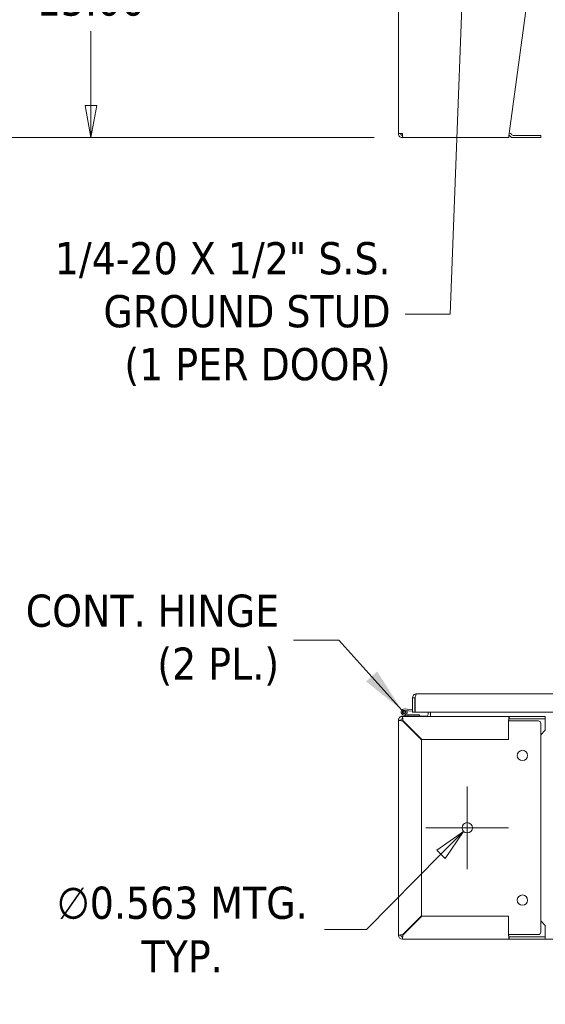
# Model space of a CAD drawing. Header units: inches. Extents: x 15 to 411, y 12 to 253.
# Tile 2 of 88: x 82 to 111, y 65 to 118. Entities that reach past the tile are written whole.
import ezdxf

# ---------------------------------------------------------------- set-up
doc = ezdxf.new("R2010")
doc.units = ezdxf.units.IN
doc.header["$LTSCALE"] = 25
doc.header["$MEASUREMENT"] = 0
doc.layers.get('0').update_dxf_attribs({"lineweight": 0})
for name, color, linetype, lineweight in [('Dimension (ANSI)', 7, 'Continuous', 5), ('Symbol (ANSI)', 7, 'Continuous', 5), ('Visible (ANSI)', 7, 'Continuous', 5)]:
    doc.layers.add(name, color=color, linetype=linetype, lineweight=lineweight)
doc.styles.add('ROMANS', font='tahoma.ttf')
doc.dimstyles.new('Default (ANSI)', dxfattribs={"dimscale": 25, "dimtxt": 0.07, "dimasz": 0.07, "dimexe": 0.125, "dimexo": 0.0625, "dimgap": 0.031496, "dimtad": 0, "dimtih": 1, "dimtoh": 1, "dimrnd": 1e-08, "dimzin": 0, "dimdsep": 46, "dimtxsty": 'ROMANS', "dimblk": 'Filled-1', "dimcen": 0.09, "dimdle": 0.393701, "dimclrd": 256, "dimclre": 256, "dimclrt": 256, "dimadec": 0, "dimazin": 0, "dimtfac": 0.928571, "dimtofl": 0, "dimtmove": 0, "dimatfit": 3, "dimfxl": 0, "dimtolj": 1, "dimtzin": 0, "dimlwd": -1, "dimlwe": -1, "dimarcsym": 0})
doc.dimstyles.new('Default (ANSI)$7', dxfattribs={"dimscale": 25, "dimtxt": 0.07, "dimasz": 0.098425, "dimexe": 0.125, "dimexo": 0.0625, "dimgap": 0.031496, "dimtad": 0, "dimtih": 1, "dimtoh": 1, "dimrnd": 1e-08, "dimzin": 0, "dimdsep": 46, "dimtxsty": 'ROMANS', "dimblk": 'Filled-1', "dimcen": 0.09, "dimdle": 0.393701, "dimclrd": 256, "dimclre": 256, "dimclrt": 256, "dimadec": 0, "dimazin": 0, "dimtfac": 0.928571, "dimtofl": 0, "dimtmove": 0, "dimatfit": 3, "dimfxl": 0, "dimtolj": 1, "dimtzin": 0, "dimlwd": -1, "dimlwe": -1, "dimarcsym": 0})

# ---------------------------------------------------------------- blocks, each defined once
blk = doc.blocks.new('Filled-1')
at = {"color": 0}
for p, q in [((0, 0), (-1, 0.179)), ((-1, 0.179), (-1, -0.179)), ((-1, 0), (0, 0)), ((-1, -0.179), (0, 0))]:
    blk.add_line(p, q, dxfattribs=at)
at = {"color": 0, "flags": 128}
blk.add_lwpolyline([(-1, -0.179), (0, 0)], dxfattribs=at)
at = {"color": 0}
blk.add_solid([(-1, -0.179), (0, 0), (-1, 0.179), (-1, -0.179)], dxfattribs=at)
blk = doc.blocks.new('*D5')
at = {"layer": 'Defpoints', "color": 0}
for p in [(77.534, 199.077), (103.094, 199.077), (103.201, 111.952)]:
    blk.add_point(p, dxfattribs=at)
at = {"layer": 'Dimension (ANSI)'}
for p, q in [((101.531, 199.077), (74.409, 199.077)), ((77.534, 197.327), (77.534, 148.969)), ((77.534, 113.702), (77.534, 139.63)), ((101.638, 111.952), (74.409, 111.952))]:
    blk.add_line(p, q, dxfattribs=at)
at = {"layer": 'Dimension (ANSI)', "xscale": 1.75000000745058, "yscale": 1.75000000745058, "zscale": 1.75000000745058}
for p, rotation in [((77.534, 199.077), 90), ((77.534, 111.952), 270)]:
    blk.add_blockref('Filled-1', p, dxfattribs=dict(at, rotation=rotation))
at = {"layer": 'Dimension (ANSI)', "insert": (77.534, 144.299), "char_height": 1.75, "attachment_point": 5, "style": 'ROMANS'}
blk.add_mtext('\\A1;\\fTahoma|b0|i0;\\H1.7500;(87.12)\\P\\fTahoma|b0|i0;\\H1.7500;TOTAL\\P\\fTahoma|b0|i0;\\H1.7500;HEIGHT', dxfattribs=at)
blk = doc.blocks.new('*D14')
at = {"layer": 'Defpoints', "color": 0}
for p in [(103.201, 126.952), (86.224, 111.952), (103.201, 111.952)]:
    blk.add_point(p, dxfattribs=at)
at = {"layer": 'Dimension (ANSI)'}
for p, q in [((101.638, 126.952), (83.099, 126.952)), ((86.224, 125.202), (86.224, 121.15)), ((86.224, 113.702), (86.224, 117.754)), ((101.638, 111.952), (83.099, 111.952))]:
    blk.add_line(p, q, dxfattribs=at)
at = {"layer": 'Dimension (ANSI)', "xscale": 1.75000000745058, "yscale": 1.75000000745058, "zscale": 1.75000000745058}
for p, rotation in [((86.224, 126.952), 90), ((86.224, 111.952), 270)]:
    blk.add_blockref('Filled-1', p, dxfattribs=dict(at, rotation=rotation))
at = {"layer": 'Dimension (ANSI)', "insert": (86.224, 119.452), "char_height": 1.75, "attachment_point": 5, "style": 'ROMANS'}
blk.add_mtext('\\A1;15.00', dxfattribs=at)
blk = doc.blocks.new('*D37')
at = {"layer": 'Defpoints', "color": 0}
for p in [(106.908, 74.595), (106.512, 74.195)]:
    blk.add_point(p, dxfattribs=at)
at = {"layer": 'Dimension (ANSI)'}
for p, q in [((106.71, 72.145), (106.71, 76.645)), ((104.46, 74.395), (108.96, 74.395)), ((101.222, 68.86), (105.28, 72.953)), ((98.932, 68.86), (101.222, 68.86))]:
    blk.add_line(p, q, dxfattribs=at)
at = {"layer": 'Dimension (ANSI)', "xscale": 1.75000000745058, "yscale": 1.75000000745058, "zscale": 1.75000000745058, "rotation": 45.24416015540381}
blk.add_blockref('Filled-1', (106.512, 74.195), dxfattribs=at)
at = {"layer": 'Dimension (ANSI)', "insert": (91.19, 68.86), "char_height": 1.75, "attachment_point": 5, "style": 'ROMANS'}
blk.add_mtext('\\A1;\\fTahoma|b0|i0;\\H1.7500;∅0.563 MTG.\\P\\fTahoma|b0|i0;\\H1.7500;TYP.', dxfattribs=at)
blk = doc.blocks.new('*D49')
at = {"layer": 'Defpoints', "color": 0}
for p in [(106.865, 130.773), (124.285, 130.773), (119.436, 127.639)]:
    blk.add_point(p, dxfattribs=at)
at = {"layer": 'Dimension (ANSI)'}
for p, q in [((124.285, 132.523), (124.285, 134.273)), ((108.427, 130.773), (127.41, 130.773)), ((124.285, 125.889), (124.285, 120.191)), ((124.285, 120.191), (122.535, 120.191))]:
    blk.add_line(p, q, dxfattribs=at)
at = {"layer": 'Dimension (ANSI)', "xscale": 1.75000000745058, "yscale": 1.75000000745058, "zscale": 1.75000000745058}
for p, rotation in [((124.285, 130.773), 270), ((124.285, 127.639), 90)]:
    blk.add_blockref('Filled-1', p, dxfattribs=dict(at, rotation=rotation))
at = {"layer": 'Dimension (ANSI)', "insert": (119.436, 120.191), "char_height": 1.75, "attachment_point": 5, "style": 'ROMANS'}
blk.add_mtext('\\A1;\\fTahoma|b0|i0;\\H1.7500;3.1\\P\\fTahoma|b0|i0;\\H1.7500;TYP.', dxfattribs=at)

msp = doc.modelspace()

# ---------------------------------------------------------------- linework, layer by layer
at = {"layer": 'Visible (ANSI)'}
for p, q in [((102.95997, 112.17064), (102.95997, 126.73314)), ((108.98957, 112.17064), (110.95997, 126.73314)), ((103.17872, 112.17064), (102.95997, 112.17064)), ((103.17872, 112.07689), (103.18495, 112.07689)), ((103.17872, 112.07689), (103.17872, 111.95189)), ((109.0554, 112.01608), (109.02205, 112.04943)), ((109.11044, 112.13782), (109.14379, 112.10447)), ((110.58497, 112.07701), (109.21008, 112.07701)), ((110.58497, 112.07701), (110.70997, 112.07701)), ((110.70997, 111.95201), (110.70997, 112.07701)), ((103.17872, 111.95189), (103.20081, 111.95189)), ((108.95997, 111.95189), (103.20081, 111.95189)), ((109.21008, 111.95201), (110.58497, 111.95201)), ((110.70997, 111.95201), (110.58497, 111.95201)), ((103.73062, 81.46417), (103.73062, 80.69192)), ((103.86462, 81.46417), (103.73062, 81.46417)), ((103.86462, 81.46417), (103.86462, 80.69192)), ((103.86533, 80.69192), (103.86533, 81.46417)), ((103.95837, 81.69192), (138.00287, 81.69192)), ((103.86462, 81.32028), (103.86533, 81.32028)), ((103.17872, 80.45753), (103.09397, 80.45753)), ((103.09397, 80.45753), (103.09397, 80.44045)), ((103.17872, 80.45753), (108.98957, 80.45753)), ((104.48222, 80.46653), (103.18772, 80.46653)), ((103.47222, 80.46939), (103.23193, 80.53798)), ((103.73062, 80.74662), (103.2852, 80.78629)), ((103.29185, 80.86099), (103.73062, 80.82192)), ((103.35487, 80.74215), (103.42663, 80.76666)), ((103.38303, 80.57004), (103.47222, 80.54251)), ((103.47222, 80.54251), (103.47222, 80.46939)), ((103.47222, 80.54251), (103.47539, 80.54153)), ((103.48222, 80.46653), (103.47222, 80.46939)), ((103.47539, 80.54153), (104.10722, 80.54153)), ((103.86462, 80.69192), (103.73062, 80.69192)), ((138.09591, 80.69192), (103.86533, 80.69192)), ((104.10722, 80.54153), (104.10722, 80.46653)), ((104.57597, 80.69192), (104.57597, 80.56028)), ((104.70997, 80.69192), (104.70997, 80.55128)), ((104.70997, 80.45753), (104.70997, 80.55128)), ((108.98957, 80.45753), (108.98957, 80.37804)), ((108.98957, 80.45753), (110.95997, 80.45753)), ((108.98957, 80.37804), (108.98957, 80.33253)), ((110.95997, 80.45753), (110.95997, 80.33253)), ((102.98107, 80.33253), (102.95997, 80.33253)), ((102.95997, 80.33253), (102.95997, 80.23878)), ((102.95997, 68.55128), (102.95997, 80.23878)), ((103.09397, 80.27886), (103.09397, 80.23257)), ((103.17872, 80.21669), (104.20997, 79.18544)), ((104.23206, 79.20753), (103.20081, 80.23878)), ((103.23206, 80.20753), (103.20987, 80.20753)), ((108.95997, 80.23878), (108.95997, 79.20753)), ((109.02205, 80.20753), (108.95997, 80.20753)), ((110.95997, 80.33253), (108.98957, 80.33253)), ((109.0554, 80.20753), (109.02205, 80.20753)), ((109.0554, 80.20753), (109.21008, 80.20753)), ((109.21008, 80.20753), (110.58497, 80.20753)), ((110.70997, 80.08253), (110.70997, 68.70753)), ((110.95997, 80.23878), (110.95997, 80.33253)), ((110.95997, 79.70753), (110.95997, 80.23878)), ((110.95997, 79.70753), (110.70997, 79.45753)), ((104.20997, 79.18544), (104.20997, 69.60463)), ((108.95997, 79.20753), (104.23206, 79.20753)), ((104.20997, 69.60463), (103.17872, 68.57338)), ((103.20081, 68.55128), (104.23206, 69.58253)), ((104.23206, 69.58253), (108.95997, 69.58253)), ((108.95997, 69.58253), (108.95997, 68.55128)), ((110.70997, 69.33253), (110.95997, 69.08253)), ((110.95997, 69.08253), (110.95997, 68.55128)), ((103.09397, 68.5112), (103.09397, 68.5575)), ((103.18493, 68.46653), (103.13864, 68.46653)), ((108.98957, 68.33253), (103.17872, 68.33253)), ((103.20987, 68.58253), (103.23206, 68.58253)), ((109.02205, 68.58253), (108.95997, 68.58253)), ((108.98957, 68.45753), (108.98957, 68.41202)), ((108.98957, 68.45753), (110.95997, 68.45753)), ((108.98957, 68.41202), (108.98957, 68.33253)), ((110.95997, 68.33253), (108.98957, 68.33253)), ((109.02205, 68.58253), (109.0554, 68.58253)), ((109.0554, 68.58253), (109.21008, 68.58253)), ((110.58497, 68.58253), (109.21008, 68.58253)), ((110.95997, 68.55128), (110.95997, 68.45753)), ((110.95997, 68.45753), (110.95997, 68.33253)), ((110.95997, 68.34153), (168.70997, 68.34153))]:
    msp.add_line(p, q, dxfattribs=at)
for centre, radius in [((103.27722, 80.69664), 0.06), ((109.70997, 78.33253), 0.28125), ((106.70997, 74.39503), 0.28125), ((109.70997, 70.45753), 0.28125)]:
    msp.add_circle(centre, radius, dxfattribs=at)
for centre, radius, start, end in [((108.95576, 111.98314), 0.09375, 45, 74.451225), ((108.95576, 111.98314), 0.21875, 45, 80.10447), ((109.21008, 112.17076), 0.21875, 225, 270), ((109.21008, 112.17076), 0.09375, 225, 270), ((103.17872, 80.23878), 0.21875, 90, 180), ((103.18772, 80.23878), 0.22775, 114.30762, 155.69238), ((103.27722, 80.69664), 0.165, 84.910906, 25.108974), ((103.18772, 80.23878), 0.22775, 90, 106.161078), ((103.27722, 80.69664), 0.09, 84.910906, 30.371663), ((103.27722, 80.69664), 0.09, 30.371663, 84.910906), ((103.27722, 80.69664), 0.165, 25.108974, 27.966637), ((103.81562, 80.86354), 0.124, 293.275958, 293.632112), ((104.48222, 80.56028), 0.09375, 270, 0), ((104.48222, 80.56028), 0.22775, 333.182344, 0), ((103.17872, 80.23878), 0.09375, 90, 180), ((103.20987, 80.08253), 0.125, 90, 99.362401), ((110.58497, 80.08253), 0.125, 0, 90), ((110.58497, 68.70753), 0.125, 270, 0), ((103.17872, 68.55128), 0.21875, 180, 270), ((103.17872, 68.55128), 0.09375, 180, 270), ((103.20987, 68.70753), 0.125, 260.637599, 270)]:
    msp.add_arc(centre, radius, start, end, dxfattribs=at)
for points, knots in [([(102.95997, 112.17064), (102.95997, 112.10413), (102.99222, 112.03837), (103.04481, 111.99766), (103.08279, 111.96826), (103.13068, 111.95189), (103.17872, 111.95189)], [0, 0, 0, 0, 0.91202272, 0.91202272, 0.91202272, 1.57079633, 1.57079633, 1.57079633, 1.57079633]), ([(103.08497, 112.17064), (103.08497, 112.13541), (103.10666, 112.10108), (103.13848, 112.08596), (103.151, 112.08001), (103.16485, 112.07689), (103.17872, 112.07689)], [0, 0, 0, 0, 1.12719708, 1.12719708, 1.12719708, 1.57079633, 1.57079633, 1.57079633, 1.57079633]), ([(103.20081, 111.95189), (103.19654, 111.95189), (103.19226, 111.98414), (103.18798, 112.03673), (103.1849, 112.07471), (103.18181, 112.1226), (103.17872, 112.17064)], [0, 0, 0, 0, 0.91202272, 0.91202272, 0.91202272, 1.57079633, 1.57079633, 1.57079633, 1.57079633]), ([(108.98957, 112.17064), (108.98384, 112.10413), (108.97811, 112.03837), (108.97238, 111.99766), (108.96824, 111.96826), (108.9641, 111.95189), (108.95997, 111.95189)], [0, 0, 0, 0, 0.91202272, 0.91202272, 0.91202272, 1.57079633, 1.57079633, 1.57079633, 1.57079633]), ([(103.95837, 81.69192), (103.88983, 81.69192), (103.82202, 81.65904), (103.77956, 81.60523), (103.74816, 81.56542), (103.73062, 81.51487), (103.73062, 81.46417)], [0, 0, 0, 0, 0.90287594, 0.90287594, 0.90287594, 1.57079633, 1.57079633, 1.57079633, 1.57079633]), ([(103.87798, 81.51234), (103.87642, 81.50977), (103.87499, 81.50712), (103.8737, 81.50441), (103.86775, 81.49188), (103.86462, 81.47803), (103.86462, 81.46417)], [1.0308457, 1.0308457, 1.0308457, 1.0308457, 1.127197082, 1.127197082, 1.127197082, 1.570796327, 1.570796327, 1.570796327, 1.570796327]), ([(103.86533, 81.46417), (103.88316, 81.53271), (103.90098, 81.60053), (103.91881, 81.64298), (103.932, 81.67438), (103.94518, 81.69192), (103.95837, 81.69192)], [0, 0, 0, 0, 0.90287594, 0.90287594, 0.90287594, 1.57079633, 1.57079633, 1.57079633, 1.57079633]), ([(103.20081, 80.23878), (103.19654, 80.30529), (103.19226, 80.37105), (103.18798, 80.41176), (103.1849, 80.44116), (103.18181, 80.45753), (103.17872, 80.45753)], [0, 0, 0, 0, 0.91202272, 0.91202272, 0.91202272, 1.57079633, 1.57079633, 1.57079633, 1.57079633]), ([(108.98957, 80.45753), (108.98384, 80.45753), (108.97811, 80.42528), (108.97238, 80.37269), (108.96824, 80.33471), (108.9641, 80.28682), (108.95997, 80.23878)], [0, 0, 0, 0, 0.91202272, 0.91202272, 0.91202272, 1.57079633, 1.57079633, 1.57079633, 1.57079633]), ([(102.95997, 80.23878), (102.95997, 80.23451), (102.99222, 80.23023), (103.04481, 80.22595), (103.08279, 80.22286), (103.13068, 80.21978), (103.17872, 80.21669)], [0, 0, 0, 0, 0.91202272, 0.91202272, 0.91202272, 1.57079633, 1.57079633, 1.57079633, 1.57079633]), ([(103.08497, 80.23878), (103.08497, 80.2335), (103.10666, 80.22821), (103.13848, 80.22293), (103.151, 80.22085), (103.16485, 80.21877), (103.17872, 80.21669)], [0, 0, 0, 0, 1.12719708, 1.12719708, 1.12719708, 1.57079633, 1.57079633, 1.57079633, 1.57079633]), ([(103.17872, 80.33253), (103.184, 80.33253), (103.18929, 80.31084), (103.19457, 80.27902), (103.19665, 80.2665), (103.19873, 80.25265), (103.20081, 80.23878)], [0, 0, 0, 0, 1.12719708, 1.12719708, 1.12719708, 1.57079633, 1.57079633, 1.57079633, 1.57079633]), ([(108.98957, 80.33253), (108.98249, 80.33253), (108.97541, 80.31084), (108.96833, 80.27902), (108.96554, 80.2665), (108.96275, 80.25265), (108.95997, 80.23878)], [0, 0, 0, 0, 1.12719708, 1.12719708, 1.12719708, 1.57079633, 1.57079633, 1.57079633, 1.57079633]), ([(103.17872, 68.57338), (103.11222, 68.5691), (103.04645, 68.56483), (103.00574, 68.56055), (102.97634, 68.55746), (102.95997, 68.55437), (102.95997, 68.55128)], [0, 0, 0, 0, 0.91202272, 0.91202272, 0.91202272, 1.57079633, 1.57079633, 1.57079633, 1.57079633]), ([(103.08497, 68.55128), (103.08497, 68.55657), (103.10666, 68.56185), (103.13848, 68.56714), (103.151, 68.56922), (103.16485, 68.5713), (103.17872, 68.57338)], [0, 0, 0, 0, 1.12719708, 1.12719708, 1.12719708, 1.57079633, 1.57079633, 1.57079633, 1.57079633]), ([(103.17872, 68.33253), (103.18299, 68.33253), (103.18727, 68.36479), (103.19155, 68.41738), (103.19464, 68.45536), (103.19773, 68.50325), (103.20081, 68.55128)], [0, 0, 0, 0, 0.91202272, 0.91202272, 0.91202272, 1.57079633, 1.57079633, 1.57079633, 1.57079633]), ([(103.17872, 68.45753), (103.184, 68.45753), (103.18929, 68.47923), (103.19457, 68.51105), (103.19665, 68.52357), (103.19873, 68.53742), (103.20081, 68.55128)], [0, 0, 0, 0, 1.12719708, 1.12719708, 1.12719708, 1.57079633, 1.57079633, 1.57079633, 1.57079633]), ([(108.95997, 68.55128), (108.9657, 68.48478), (108.97142, 68.41902), (108.97715, 68.37831), (108.98129, 68.3489), (108.98543, 68.33253), (108.98957, 68.33253)], [0, 0, 0, 0, 0.91202272, 0.91202272, 0.91202272, 1.57079633, 1.57079633, 1.57079633, 1.57079633]), ([(108.98957, 68.45753), (108.98249, 68.45753), (108.97541, 68.47923), (108.96833, 68.51105), (108.96554, 68.52357), (108.96275, 68.53742), (108.95997, 68.55128)], [0, 0, 0, 0, 1.12719708, 1.12719708, 1.12719708, 1.57079633, 1.57079633, 1.57079633, 1.57079633])]:
    msp.add_open_spline(points, degree=3, knots=knots, dxfattribs=at)
for points in [[(103.17872, 80.33253), (103.17872, 80.3742), (103.17872, 80.41587), (103.17872, 80.45753)], [(102.95997, 80.23878), (103.00163, 80.23878), (103.0433, 80.23878), (103.08497, 80.23878)], [(103.08497, 68.55128), (103.0433, 68.55128), (103.00163, 68.55128), (102.95997, 68.55128)], [(103.17872, 68.33253), (103.17872, 68.3742), (103.17872, 68.41587), (103.17872, 68.45753)]]:
    msp.add_open_spline(points, degree=3, dxfattribs=at)

# ---------------------------------------------------------------- texts
at = {"layer": 'Symbol (ANSI)', "char_height": 1.75, "attachment_point": 6, "line_spacing_factor": 0.987884, "style": 'ROMANS'}
for s, insert, width in [('{\\fTahoma|b0|i0;1/4-20 X 1/2" S.S.\\P\\fTahoma|b0|i0;GROUND STUD\\P\\fTahoma|b0|i0;(1 PER DOOR)}', (102.53587, 102.35201), 19.3492704), ('{\\fTahoma|b0|i0;CONT. HINGE\\P\\fTahoma|b0|i0;(2 PL.)}', (96.46566, 84.61269), 14.7275122)]:
    msp.add_mtext(s, dxfattribs=dict(at, insert=insert, width=width))

# ---------------------------------------------------------------- dimensions: what is measured, and where the dimension line sits
at = {"layer": 'Dimension (ANSI)'}
for base, p1, p2, text, override, picture, middle in [((77.5344955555, 199.0768856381), (103.2008143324, 111.9518856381), (103.0939672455, 199.0768856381), '\\fTahoma|b0|i0;\\H1.7500;(<>)\\P\\fTahoma|b0|i0;\\H1.7500;TOTAL\\P\\fTahoma|b0|i0;\\H1.7500;HEIGHT', {"dimgap": 0.031496, "dimdec": 2, "dimtol": 0, "dimlim": 0, "dimtp": 0, "dimtm": 0, "dimtdec": 2, "dimatfit": 1}, '*D5', (77.5344955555, 144.299097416)), ((124.28545, 130.77339), (119.43626, 127.63939), (106.86462, 130.77339), '\\fTahoma|b0|i0;\\H1.7500;<>\\P\\fTahoma|b0|i0;\\H1.7500;TYP.', {"dimgap": 0.031496, "dimdec": 1, "dimse1": 1, "dimtol": 0, "dimlim": 0, "dimtp": 0, "dimtm": 0, "dimtdec": 1, "dimatfit": 1}, '*D49', (119.43626, 120.19062))]:
    dim = msp.add_linear_dim(base=base, p1=p1, p2=p2, angle=90, text=text, dimstyle='Default (ANSI)', override=override, dxfattribs=at)
    dim.commit()
    dim.dimension.update_dxf_attribs({"geometry": picture, "text_midpoint": middle, "dimtype": 160})
dim = msp.add_linear_dim(base=(86.22381, 111.95189), p1=(103.20081, 126.95189), p2=(103.20081, 111.95189), angle=270, dimstyle='Default (ANSI)', override={"dimgap": 0.031496, "dimdec": 2, "dimtol": 0, "dimlim": 0, "dimtp": 0, "dimtm": 0, "dimtdec": 2, "dimatfit": 1}, dxfattribs=at)
dim.commit()
dim.dimension.update_dxf_attribs({"geometry": '*D14', "text_midpoint": (86.22381, 119.45189), "dimtype": 160})
dim = msp.add_diameter_dim_2p(p1=(106.90799, 74.59475), p2=(106.51194, 74.19531), text='\\fTahoma|b0|i0;\\H1.7500;<> MTG.\\P\\fTahoma|b0|i0;\\H1.7500;TYP.', dimstyle='Default (ANSI)', override={"dimgap": 0.031496, "dimdec": 3, "dimlfac": 1, "dimtol": 0, "dimlim": 0, "dimtp": 0, "dimtm": 0, "dimtdec": 3}, dxfattribs=at)
dim.commit()
dim.dimension.update_dxf_attribs({"geometry": '*D37', "text_midpoint": (91.18961, 68.86039), "dimtype": 163})

# ---------------------------------------------------------------- leaders
at = {"layer": 'Symbol (ANSI)'}
for points in [[(106.86462, 130.60489), (105.7839, 102.35201), (103.32327, 102.35201)], [(103.15046, 80.80227), (99.71369, 84.61269), (97.25307, 84.61269)]]:
    msp.add_leader(points, dimstyle='Default (ANSI)$7', override={"dimtad": 0}, dxfattribs=at)

doc.saveas('drawing.dxf')
